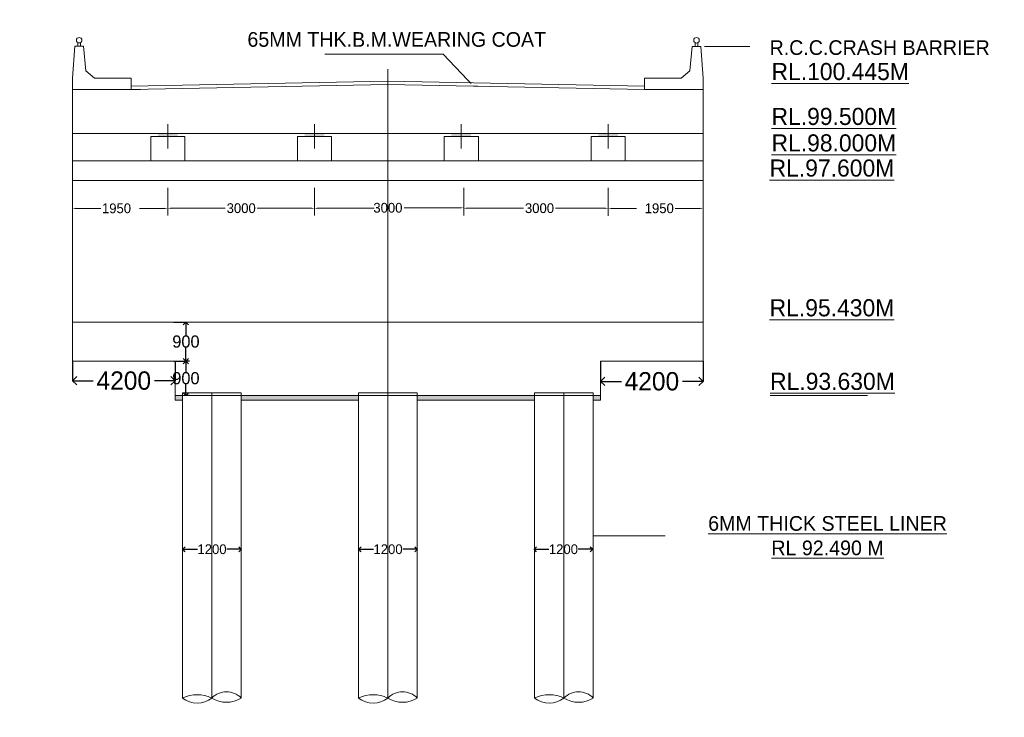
# Model space of a CAD drawing. Header units: millimetres. Extents: x -20950785 to 389010297, y -11535949 to 14056629.
# Tile 53 of 256: x 9358855 to 9399127, y -326522 to -297967. Entities that reach past the tile are written whole.
import ezdxf

# ---------------------------------------------------------------- set-up
doc = ezdxf.new("R2010")
doc.units = ezdxf.units.MM
doc.header["$LTSCALE"] = 60
doc.header["$MEASUREMENT"] = 0
doc.linetypes.add('CENTER', pattern=[2, 1.25, -0.25, 0.25, -0.25])
doc.layers.add('TEXT', color=7, linetype='Continuous')
doc.dimstyles.get("Standard").update_dxf_attribs({"dimtxt": 400, "dimasz": 215, "dimexe": 0.18, "dimexo": 0.0625, "dimgap": 0.09, "dimtad": 0, "dimtih": 1, "dimtoh": 1, "dimdec": 0, "dimzin": 4, "dimdsep": 46, "dimtxsty": 'Standard', "dimblk": 'OPEN90', "dimcen": 0, "dimadec": 0, "dimazin": 1, "dimtfac": 1, "dimtdec": 0, "dimtix": 1, "dimtofl": 0, "dimtmove": 0, "dimatfit": 3, "dimldrblk": 'OPEN30', "dimfxl": 1, "dimtolj": 1, "dimtzin": 0, "dimarcsym": 0})

# ---------------------------------------------------------------- blocks, each defined once
blk = doc.blocks.new('_Open90')
at = {"color": 0, "linetype": 'ByBlock', "lineweight": -2}
for p, q in [((0, 0), (-1, 0)), ((-0.5, 0.5), (0, 0)), ((0, 0), (-0.5, -0.5))]:
    blk.add_line(p, q, dxfattribs=at)
blk = doc.blocks.new('*D1637')
at = {"color": 0, "linetype": 'Continuous', "lineweight": -2, "ltscale": 20, "transparency": 16777216}
for p, q in [((9361013, -311944), (9361013, -312744)), ((9365213, -311944), (9365213, -312744)), ((9361363, -312744), (9361863, -312744)), ((9364863, -312744), (9364364, -312744))]:
    blk.add_line(p, q, dxfattribs=at)
at = {"layer": 'Defpoints', "color": 0, "linetype": 'Continuous', "lineweight": 9, "ltscale": 20, "transparency": 16777216}
for p in [(9361013, -311944), (9365213, -311944), (9365213, -312744)]:
    blk.add_point(p, dxfattribs=at)
at = {"color": 0, "linetype": 'Continuous', "lineweight": -2, "ltscale": 20, "transparency": 16777216, "xscale": 350, "yscale": 350, "zscale": 350, "rotation": 180}
blk.add_blockref('_Open90', (9361013, -312744), dxfattribs=at)
at = {"color": 0, "linetype": 'Continuous', "lineweight": -2, "ltscale": 20, "transparency": 16777216, "xscale": 350, "yscale": 350, "zscale": 350}
blk.add_blockref('_Open90', (9365213, -312744), dxfattribs=at)
at = {"color": 0, "linetype": 'Continuous', "lineweight": 9, "ltscale": 20, "transparency": 16777216, "insert": (9363113, -312744), "char_height": 600, "attachment_point": 5}
blk.add_mtext('\\A1;{\\H1.25x;4200}', dxfattribs=at)
blk = doc.blocks.new('_Open30')
at = {"color": 0, "linetype": 'ByBlock', "lineweight": -2}
for p, q in [((-1, 0.27), (0, 0)), ((0, 0), (-1, -0.27)), ((0, 0), (-1, 0))]:
    blk.add_line(p, q, dxfattribs=at)
blk = doc.blocks.new('*D1639')
at = {"color": 0, "linetype": 'Continuous', "lineweight": -2, "ltscale": 20, "transparency": 16777216}
for p, q in [((9382613, -311944), (9382613, -312772)), ((9386813, -311944), (9386813, -312772)), ((9382963, -312772), (9383463, -312772)), ((9386463, -312772), (9385964, -312772))]:
    blk.add_line(p, q, dxfattribs=at)
at = {"layer": 'Defpoints', "color": 0, "linetype": 'Continuous', "lineweight": 9, "ltscale": 20, "transparency": 16777216}
for p in [(9382613, -311944), (9386813, -311944), (9386813, -312772)]:
    blk.add_point(p, dxfattribs=at)
at = {"color": 0, "linetype": 'Continuous', "lineweight": -2, "ltscale": 20, "transparency": 16777216, "xscale": 350, "yscale": 350, "zscale": 350, "rotation": 180}
blk.add_blockref('_Open90', (9382613, -312772), dxfattribs=at)
at = {"color": 0, "linetype": 'Continuous', "lineweight": -2, "ltscale": 20, "transparency": 16777216, "xscale": 350, "yscale": 350, "zscale": 350}
blk.add_blockref('_Open90', (9386813, -312772), dxfattribs=at)
at = {"color": 0, "linetype": 'Continuous', "lineweight": 9, "ltscale": 20, "transparency": 16777216, "insert": (9384713, -312772), "char_height": 600, "attachment_point": 5}
blk.add_mtext('\\A1;{\\H1.25x;4200}', dxfattribs=at)
blk = doc.blocks.new('*D1577')
at = {"color": 0, "linetype": 'Continuous', "lineweight": -2, "transparency": 16777216}
for p, q in [((9365164, -310344), (9365654, -310344)), ((9365654, -310559), (9365654, -310894)), ((9365654, -311729), (9365654, -311394)), ((9365164, -311944), (9365654, -311944))]:
    blk.add_line(p, q, dxfattribs=at)
at = {"layer": 'Defpoints', "color": 0, "linetype": 'Continuous', "lineweight": 9, "transparency": 16777216}
for p in [(9365164, -310344), (9365654, -310344), (9365164, -311944)]:
    blk.add_point(p, dxfattribs=at)
at = {"color": 0, "linetype": 'Continuous', "lineweight": -2, "transparency": 16777216, "xscale": 215, "yscale": 215, "zscale": 215}
for p, rotation in [((9365654, -310344), 90), ((9365654, -311944), 270)]:
    blk.add_blockref('_Open90', p, dxfattribs=dict(at, rotation=rotation))
at = {"color": 0, "linetype": 'Continuous', "lineweight": 9, "transparency": 16777216, "insert": (9365654, -311144), "char_height": 400, "attachment_point": 5}
blk.add_mtext('\\A1;{\\H1.25x;900}', dxfattribs=at)
blk = doc.blocks.new('*D1578')
at = {"color": 0, "linetype": 'Continuous', "lineweight": -2, "transparency": 16777216}
for p, q in [((9365801, -311944), (9365653, -311944)), ((9365654, -312159), (9365654, -312394)), ((9365654, -313129), (9365654, -312894)), ((9365801, -313344), (9365653, -313344))]:
    blk.add_line(p, q, dxfattribs=at)
at = {"layer": 'Defpoints', "color": 0, "linetype": 'Continuous', "lineweight": 9, "transparency": 16777216}
for p in [(9365654, -311944), (9365801, -311944), (9365801, -313344)]:
    blk.add_point(p, dxfattribs=at)
at = {"color": 0, "linetype": 'Continuous', "lineweight": -2, "transparency": 16777216, "xscale": 215, "yscale": 215, "zscale": 215}
for p, rotation in [((9365654, -311944), 90), ((9365654, -313344), 270)]:
    blk.add_blockref('_Open90', p, dxfattribs=dict(at, rotation=rotation))
at = {"color": 0, "linetype": 'Continuous', "lineweight": 9, "transparency": 16777216, "insert": (9365654, -312644), "char_height": 400, "attachment_point": 5}
blk.add_mtext('\\A1;{\\H1.25x;900}', dxfattribs=at)
blk = doc.blocks.new('*D1596')
at = {"color": 0, "linetype": 'Continuous', "lineweight": -2, "transparency": 16777216}
for p, q in [((9365521, -319643), (9365521, -319643)), ((9365721, -319644), (9366121, -319644)), ((9367721, -319644), (9367321, -319644)), ((9367921, -319643), (9367921, -319643))]:
    blk.add_line(p, q, dxfattribs=at)
at = {"layer": 'Defpoints', "color": 0, "linetype": 'Continuous', "lineweight": 9, "transparency": 16777216}
for p in [(9365521, -319644), (9367921, -319644), (9367921, -319644)]:
    blk.add_point(p, dxfattribs=at)
at = {"color": 0, "linetype": 'Continuous', "lineweight": -2, "transparency": 16777216, "xscale": 200, "yscale": 200, "zscale": 200, "rotation": 180}
blk.add_blockref('_Open90', (9365521, -319644), dxfattribs=at)
at = {"color": 0, "linetype": 'Continuous', "lineweight": -2, "transparency": 16777216, "xscale": 200, "yscale": 200, "zscale": 200}
blk.add_blockref('_Open90', (9367921, -319644), dxfattribs=at)
at = {"color": 0, "linetype": 'Continuous', "lineweight": 9, "transparency": 16777216, "insert": (9366721, -319644), "char_height": 400, "attachment_point": 5}
blk.add_mtext('\\A1;1200', dxfattribs=at)
blk = doc.blocks.new('*D1597')
at = {"color": 0, "linetype": 'Continuous', "lineweight": -2, "transparency": 16777216}
for p, q in [((9372721, -319643), (9372721, -319643)), ((9372921, -319644), (9373321, -319644)), ((9374921, -319644), (9374521, -319644)), ((9375121, -319643), (9375121, -319643))]:
    blk.add_line(p, q, dxfattribs=at)
at = {"layer": 'Defpoints', "color": 0, "linetype": 'Continuous', "lineweight": 9, "transparency": 16777216}
for p in [(9372721, -319644), (9375121, -319644), (9375121, -319644)]:
    blk.add_point(p, dxfattribs=at)
at = {"color": 0, "linetype": 'Continuous', "lineweight": -2, "transparency": 16777216, "xscale": 200, "yscale": 200, "zscale": 200, "rotation": 180}
blk.add_blockref('_Open90', (9372721, -319644), dxfattribs=at)
at = {"color": 0, "linetype": 'Continuous', "lineweight": -2, "transparency": 16777216, "xscale": 200, "yscale": 200, "zscale": 200}
blk.add_blockref('_Open90', (9375121, -319644), dxfattribs=at)
at = {"color": 0, "linetype": 'Continuous', "lineweight": 9, "transparency": 16777216, "insert": (9373921, -319644), "char_height": 400, "attachment_point": 5}
blk.add_mtext('\\A1;1200', dxfattribs=at)
blk = doc.blocks.new('*D1598')
at = {"color": 0, "linetype": 'Continuous', "lineweight": -2, "transparency": 16777216}
for p, q in [((9379894, -319643), (9379894, -319643)), ((9380094, -319644), (9380494, -319644)), ((9382094, -319644), (9381694, -319644)), ((9382294, -319643), (9382294, -319643))]:
    blk.add_line(p, q, dxfattribs=at)
at = {"layer": 'Defpoints', "color": 0, "linetype": 'Continuous', "lineweight": 9, "transparency": 16777216}
for p in [(9379894, -319644), (9382294, -319644), (9382294, -319644)]:
    blk.add_point(p, dxfattribs=at)
at = {"color": 0, "linetype": 'Continuous', "lineweight": -2, "transparency": 16777216, "xscale": 200, "yscale": 200, "zscale": 200, "rotation": 180}
blk.add_blockref('_Open90', (9379894, -319644), dxfattribs=at)
at = {"color": 0, "linetype": 'Continuous', "lineweight": -2, "transparency": 16777216, "xscale": 200, "yscale": 200, "zscale": 200}
blk.add_blockref('_Open90', (9382294, -319644), dxfattribs=at)
at = {"color": 0, "linetype": 'Continuous', "lineweight": 9, "transparency": 16777216, "insert": (9381094, -319644), "char_height": 400, "attachment_point": 5}
blk.add_mtext('\\A1;1200', dxfattribs=at)

msp = doc.modelspace()

# ---------------------------------------------------------------- hatches: boundary and pattern name
at = {"lineweight": 9, "ltscale": 20}
h = msp.add_hatch(dxfattribs=at)
h.set_pattern_fill('AR-CONC', color=256, scale=100)
h.set_pattern_definition([(50, (7449959.4, -368372.3), (717.26018, -62.75213), [75, -825]), (355, (7449959.4, -368372.3), (-138.75133, 752.19213), [60, -660]), (100.451444, (7450019.2, -368377.56), (578.50885, 689.44), [63.7402, -701.1421]), (46.1842, (7449959.4, -368172.3), (1067.24133, -165.51928), [112.5, -1237.5]), (96.635635, (7450048.3, -368186.1), (934.66195, 974.1186), [95.61034, -1051.71376]), (351.184164, (7449959.4, -368172.3), (934.66195, 974.1186), [90, -990]), (21, (7450059.4, -368222.3), (596.90705, -402.61889), [75, -825]), (326, (7450059.4, -368222.3), (243.31533, 725.15005), [60, -660]), (71.451445, (7450109.15, -368255.9), (840.22238, 322.53115), [63.7402, -701.1421]), (37.5, (7449959.4, -368372.33), (12.159855, 332.893854), [0, -652, 0, -670, 0, -662.5]), (7.5, (7449959.4, -368372.33), (263.06954, 394.41171), [0, -382, 0, -637, 0, -252.5]), (327.5, (7449736.4, -368372.33), (533.822436, -22.554872), [0, -250, 0, -780, 0, -1035]), (317.5, (7449636.4, -368372.33), (583.18617, 100.10498), [0, -325, 0, -518, 0, -735])])
h.paths.add_polyline_path([(9305042.98, -384239.68), (9303042.98, -384239.68), (9303042.98, -392489.68), (9305042.98, -392489.68)])
h.paths.add_polyline_path([(9305063.93, -404820.18), (9309693.04, -404820.18), (9309693.04, -404038.95), (9305063.93, -404038.95)], flags=9)
h.paths.add_polyline_path([(9305063.93, -400320.18), (9309693.04, -400320.18), (9309693.04, -399538.95), (9305063.93, -399538.95)], flags=9)
h.paths.add_polyline_path([(9305063.42, -392571.69), (9309693.54, -392571.69), (9309693.54, -391787.44), (9305063.42, -391787.44)], flags=9)
h.paths.add_polyline_path([(9305063.42, -384321.69), (9309693.54, -384321.69), (9309693.54, -383537.44), (9305063.42, -383537.44)], flags=9)
h.paths.add_polyline_path([(9305063.93, -374820.18), (9309693.04, -374820.18), (9309693.04, -374038.95), (9305063.93, -374038.95)], flags=9)
h.paths.add_polyline_path([(9313973.91, -402653.12), (9318584.89, -402653.12), (9318584.89, -400724.92), (9313973.91, -400724.92)], flags=9)
h.paths.add_polyline_path([(9314193.96, -379995.34), (9316441.95, -379995.34), (9316441.95, -378909.55), (9314193.96, -378909.55)], flags=9)
h.paths.add_polyline_path([(9299891.52, -409948.64), (9314430.04, -409948.64), (9314430.04, -407866.97), (9299891.52, -407866.97)], flags=9)
h.paths.add_polyline_path([(9313830.17, -397406.65), (9318463.31, -397406.65), (9318463.31, -394634.71), (9313830.17, -394634.71)], flags=9)
h.paths.add_polyline_path([(9313498.94, -388715.78), (9318154.59, -388715.78), (9318154.59, -387629.99), (9313498.94, -387629.99)], flags=9)
h.paths.add_polyline_path([(9413985.31, -333598.75), (9424793.98, -333598.75), (9424793.98, -331283.91), (9413985.31, -331283.91)], flags=9)
h.paths.add_polyline_path([(9383405.73, -238638.61), (9388658.05, -238638.61), (9388658.05, -237335.66), (9383405.73, -237335.66)], flags=9)
h.paths.add_polyline_path([(9383489.63, -236841.36), (9388741.94, -236841.36), (9388741.94, -235538.4), (9383489.63, -235538.4)], flags=9)
h.paths.add_polyline_path([(9402505.26, -237732.81), (9408047.7, -237732.81), (9408047.7, -236429.85), (9402505.26, -236429.85)], flags=9)
h.paths.add_polyline_path([(9402428.52, -235857.48), (9407970.97, -235857.48), (9407970.97, -234554.53), (9402428.52, -234554.53)], flags=9)
h.paths.add_polyline_path([(9364133.54, -237732.81), (9369675.99, -237732.81), (9369675.99, -236429.85), (9364133.54, -236429.85)], flags=9)
h.paths.add_polyline_path([(9364056.8, -235857.48), (9369599.25, -235857.48), (9369599.25, -234554.53), (9364056.8, -234554.53)], flags=9)
h.paths.add_polyline_path([(9470139.99, -397353.43), (9566841.73, -397353.43), (9566841.73, -388863.45), (9470139.99, -388863.45)], flags=9)
h.paths.add_polyline_path([(9552010.34, -416787.57), (9561144.66, -416787.57), (9561144.66, -412444.38), (9552010.34, -412444.38)], flags=9)
h.paths.add_polyline_path([(9494166.13, -408126.44), (9580947.88, -408126.44), (9580947.88, -400905.14), (9494166.13, -400905.14)], flags=9)
h.paths.add_polyline_path([(9468893.12, -416988.19), (9488963.93, -416988.19), (9488963.93, -412710.73), (9468893.12, -412710.73)], flags=9)
h.paths.add_polyline_path([(9562715.43, -387910.9), (9568184.34, -387910.9), (9568184.34, -384361.68), (9562715.43, -384361.68)], flags=9)
h.paths.add_polyline_path([(9550938.3, -422794.46), (9563611.71, -422794.46), (9563611.71, -418517), (9550938.3, -418517)], flags=9)
h.paths.add_polyline_path([(9530595.59, -387988.59), (9535656.82, -387988.59), (9535656.82, -384439.38), (9530595.59, -384439.38)], flags=9)
h.paths.add_polyline_path([(9506972.43, -388227.15), (9512305.84, -388227.15), (9512305.84, -384677.93), (9506972.43, -384677.93)], flags=9)
h.paths.add_polyline_path([(9517674.4, -416644.23), (9530433.07, -416644.23), (9530433.07, -412366.77), (9517674.4, -412366.77)], flags=9)
h.paths.add_polyline_path([(9482212.53, -388150.03), (9489933.27, -388150.03), (9489933.27, -384600.81), (9482212.53, -384600.81)], flags=9)
h.paths.add_polyline_path([(9472773.31, -404978.19), (9487585.44, -404978.19), (9487585.44, -400700.74), (9472773.31, -400700.74)], flags=9)
h.paths.add_polyline_path([(9517436.28, -422731.55), (9534382.81, -422731.55), (9534382.81, -418454.09), (9517436.28, -418454.09)], flags=9)
h.paths.add_polyline_path([(9501707.34, -365850.63), (9577753.12, -365850.63), (9577753.12, -240258.29), (9501707.34, -240258.29)], flags=9)
h.paths.add_polyline_path([(9449811.58, -327898.14), (9455063.89, -327898.14), (9455063.89, -326595.19), (9449811.58, -326595.19)], flags=9)
h.paths.add_polyline_path([(9349562.22, -313541.63), (9355104.67, -313541.63), (9355104.67, -312238.68), (9349562.22, -312238.68)], flags=9)
h.paths.add_polyline_path([(9347213.24, -337446.77), (9358569.92, -337446.77), (9358569.92, -335131.32), (9347213.24, -335131.32)], flags=9)
h.paths.add_polyline_path([(9345865.05, -346911.82), (9351992.76, -346911.82), (9351992.76, -345391.7), (9345865.05, -345391.7)], flags=9)
h.paths.add_polyline_path([(9420584.11, -336053.73), (9432408.63, -336053.73), (9432408.63, -333738.49), (9420584.11, -333738.49)], flags=9)
h.paths.add_polyline_path([(9389335.6, -300830.25), (9396075.39, -300830.25), (9396075.39, -299310.14), (9389335.6, -299310.14)], flags=9)
h.paths.add_polyline_path([(9389335.6, -302668.66), (9395463.3, -302668.66), (9395463.3, -301148.54), (9389335.6, -301148.54)], flags=9)
h.paths.add_polyline_path([(9389335.6, -303753.85), (9395463.3, -303753.85), (9395463.3, -302233.73), (9389335.6, -302233.73)], flags=9)
h.paths.add_polyline_path([(9389258.52, -304780.96), (9395386.22, -304780.96), (9395386.22, -303260.85), (9389258.52, -303260.85)], flags=9)
h.paths.add_polyline_path([(9389258.52, -310501.4), (9395386.22, -310501.4), (9395386.22, -308981.29), (9389258.52, -308981.29)], flags=9)
h.paths.add_polyline_path([(9389278.29, -313512.52), (9395405.99, -313512.52), (9395405.99, -311992.4), (9389278.29, -311992.4)], flags=9)
h.paths.add_polyline_path([(9414444.94, -312646.4), (9419697.26, -312646.4), (9419697.26, -311343.44), (9414444.94, -311343.44)], flags=9)
h.paths.add_polyline_path([(9414444.94, -311827.14), (9419697.26, -311827.14), (9419697.26, -310524.18), (9414444.94, -310524.18)], flags=9)
h.paths.add_polyline_path([(9458693.9, -311780.63), (9463946.22, -311780.63), (9463946.22, -310477.67), (9458693.9, -310477.67)], flags=9)
h.paths.add_polyline_path([(9449811.58, -324793.12), (9455063.89, -324793.12), (9455063.89, -323490.17), (9449811.58, -323490.17)], flags=9)
h.paths.add_polyline_path([(9458677.16, -304443.26), (9468516.31, -304443.26), (9468516.31, -303140.3), (9458677.16, -303140.3)], flags=9)
h.paths.add_polyline_path([(9389294.87, -299744.5), (9399134.03, -299744.5), (9399134.03, -298441.55), (9389294.87, -298441.55)], flags=9)
h.paths.add_polyline_path([(9384195.69, -306101.36), (9385794.75, -306101.36), (9385794.75, -305232.72), (9384195.69, -305232.72)], flags=9)
h.paths.add_polyline_path([(9361995.69, -306102.7), (9363594.75, -306102.7), (9363594.75, -305234.06), (9361995.69, -305234.06)], flags=9)
h.paths.add_polyline_path([(9379311.6, -306096.36), (9380910.66, -306096.36), (9380910.66, -305227.72), (9379311.6, -305227.72)], flags=9)
h.paths.add_polyline_path([(9373111.6, -306079.85), (9374710.66, -306079.85), (9374710.66, -305211.22), (9373111.6, -305211.22)], flags=9)
h.paths.add_polyline_path([(9367110.63, -306096.36), (9368709.69, -306096.36), (9368709.69, -305227.72), (9367110.63, -305227.72)], flags=9)
h.paths.add_polyline_path([(9368069.84, -299361.93), (9381531.49, -299361.93), (9381531.49, -298158.97), (9368069.84, -298158.97)], flags=9)
h.paths.add_polyline_path([(9327769.74, -299369.32), (9339071.11, -299369.32), (9339071.11, -298283.53), (9327769.74, -298283.53)], flags=9)
h.paths.add_polyline_path([(9349535.67, -304868.24), (9354787.99, -304868.24), (9354787.99, -303565.28), (9349535.67, -303565.28)], flags=9)
h.paths.add_polyline_path([(9349535.67, -304069.85), (9354787.99, -304069.85), (9354787.99, -302766.9), (9349535.67, -302766.9)], flags=9)
h.paths.add_polyline_path([(9349535.67, -303068.24), (9354787.99, -303068.24), (9354787.99, -301765.28), (9349535.67, -301765.28)], flags=9)
h.paths.add_polyline_path([(9349535.67, -301019.01), (9355312.63, -301019.01), (9355312.63, -299716.06), (9349535.67, -299716.06)], flags=9)
h.paths.add_polyline_path([(9349562.22, -310541.63), (9355104.67, -310541.63), (9355104.67, -309238.68), (9349562.22, -309238.68)], flags=9)
h.paths.add_polyline_path([(9314363.84, -333493.79), (9315925.46, -333493.79), (9315925.46, -332408), (9314363.84, -332408)], flags=9)
h.paths.add_polyline_path([(9312578.34, -333468.87), (9314139.96, -333468.87), (9314139.96, -332383.07), (9312578.34, -332383.07)], flags=9)
h.paths.add_polyline_path([(9308483.9, -361666.38), (9310357.84, -361666.38), (9310357.84, -360363.43), (9308483.9, -360363.43)], flags=9)
h.paths.add_polyline_path([(9302921.17, -361616.25), (9304795.11, -361616.25), (9304795.11, -360313.29), (9302921.17, -360313.29)], flags=9)
h.paths.add_polyline_path([(9297253.55, -361678.38), (9299127.49, -361678.38), (9299127.49, -360375.43), (9297253.55, -360375.43)], flags=9)
h.paths.add_polyline_path([(9414375, -304228.7), (9422572.51, -304228.7), (9422572.51, -301913.66), (9414375, -301913.66)], flags=9)
h.paths.add_polyline_path([(9420153.66, -329503.83), (9430871.25, -329503.83), (9430871.25, -328566.36), (9420153.66, -328566.36)], flags=9)
h.paths.add_polyline_path([(9422296.31, -328713.78), (9427864.34, -328713.78), (9427864.34, -327776.91), (9422296.31, -327776.91)], flags=9)
h.paths.add_polyline_path([(9386464.47, -320159.35), (9397273.14, -320159.35), (9397273.14, -317844.51), (9386464.47, -317844.51)], flags=9)
h.paths.add_polyline_path([(9423429.15, -345029.23), (9429952.39, -345029.23), (9429952.39, -344091.76), (9423429.15, -344091.76)], flags=9)
h.paths.add_polyline_path([(9384096.03, -346811.82), (9390223.73, -346811.82), (9390223.73, -345291.7), (9384096.03, -345291.7)], flags=9)
h.paths.add_polyline_path([(9414451.47, -350037.06), (9420593.74, -350037.06), (9420593.74, -348943.34), (9414451.47, -348943.34)], flags=9)
h.paths.add_polyline_path([(9450756.87, -349829.35), (9456009.19, -349829.35), (9456009.19, -348526.39), (9450756.87, -348526.39)], flags=9)
h.paths.add_polyline_path([(9439290.04, -370630.47), (9449941.3, -370630.47), (9449941.3, -368350.29), (9439290.04, -368350.29)], flags=9)
h.paths.add_polyline_path([(9403273.66, -370710.22), (9413924.92, -370710.22), (9413924.92, -368430.05), (9403273.66, -368430.05)], flags=9)
h.paths.add_polyline_path([(9300516.87, -366701.34), (9314336.53, -366701.34), (9314336.53, -364638.33), (9300516.87, -364638.33)], flags=9)
h.paths.add_polyline_path([(9366166.87, -377213.33), (9381441.23, -377213.33), (9381441.23, -374933.16), (9366166.87, -374933.16)], flags=9)
h.paths.add_polyline_path([(9458693.9, -305386.84), (9464470.86, -305386.84), (9464470.86, -304083.88), (9458693.9, -304083.88)], flags=9)
h.paths.add_polyline_path([(9458693.9, -312730.69), (9463946.22, -312730.69), (9463946.22, -311427.73), (9458693.9, -311427.73)], flags=9)
h.paths.add_polyline_path([(9458693.9, -309729.68), (9463946.22, -309729.68), (9463946.22, -308426.73), (9458693.9, -308426.73)], flags=9)
h.paths.add_polyline_path([(9458693.9, -308328.07), (9463946.22, -308328.07), (9463946.22, -307025.12), (9458693.9, -307025.12)], flags=9)
h.paths.add_polyline_path([(9458693.9, -307328.07), (9463946.22, -307328.07), (9463946.22, -306025.12), (9458693.9, -306025.12)], flags=9)
h.paths.add_polyline_path([(9413637.58, -327941.52), (9418902.39, -327941.52), (9418902.39, -327004.05), (9413637.58, -327004.05)], flags=9)
h.paths.add_polyline_path([(9413747.21, -325010.47), (9418999.53, -325010.47), (9418999.53, -323707.51), (9413747.21, -323707.51)], flags=9)
h.paths.add_polyline_path([(9414444.94, -309343.42), (9419697.26, -309343.42), (9419697.26, -308040.46), (9414444.94, -308040.46)], flags=9)
h.paths.add_polyline_path([(9414444.94, -307355.23), (9419697.26, -307355.23), (9419697.26, -306052.28), (9414444.94, -306052.28)], flags=9)
h.paths.add_polyline_path([(9414444.94, -306355.23), (9419697.26, -306355.23), (9419697.26, -305052.28), (9414444.94, -305052.28)], flags=9)
h.paths.add_polyline_path([(9435421.89, -303639.18), (9442445.6, -303639.18), (9442445.6, -302336.22), (9435421.89, -302336.22)], flags=9)
h.paths.add_polyline_path([(9444509.1, -303573.48), (9452460.41, -303573.48), (9452460.41, -302270.52), (9444509.1, -302270.52)], flags=9)
h.paths.add_polyline_path([(9440938.37, -305167.62), (9443489.38, -305234.39), (9443517.79, -304148.96), (9440966.78, -304082.2)], flags=9)
h.paths.add_polyline_path([(9445404.56, -305111.44), (9455039.44, -305363.61), (9455067.85, -304278.19), (9445432.97, -304026.01)], flags=9)
h.paths.add_polyline_path([(9336379.21, -300679.59), (9336380.03, -300679.59), (9336380.03, -300679.16), (9336379.21, -300679.16)], flags=9)
h.paths.add_polyline_path([(9431205.45, -223146.7), (9442406.76, -223146.7), (9442406.76, -220540.71), (9431205.45, -220540.71)], flags=9)
h.paths.add_polyline_path([(9320824.74, -223405.63), (9337481.44, -223405.63), (9337481.44, -220799.63), (9320824.74, -220799.63)], flags=9)
h.paths.add_polyline_path([(9384386.02, -234040.14), (9392408.29, -234040.14), (9392408.29, -232520.03), (9384386.02, -232520.03)], flags=9)
h.paths.add_polyline_path([(9379703.62, -232981.1), (9388683.04, -232981.1), (9388683.04, -231460.98), (9379703.62, -231460.98)], flags=9)
h.paths.add_polyline_path([(9376996.53, -230478.8), (9400269.53, -230478.8), (9400269.53, -228307.21), (9376996.53, -228307.21)], flags=9)
h.paths.add_polyline_path([(9470544.37, -270483.67), (9490859.26, -270483.67), (9490859.26, -267280.9), (9470544.37, -267280.9)], flags=9)
h.paths.add_polyline_path([(9474828.62, -288268.09), (9487143.87, -288268.09), (9487143.87, -282565.31), (9474828.62, -282565.31)], flags=9)
h.paths.add_polyline_path([(9474732.2, -277679.86), (9487476.8, -277679.86), (9487476.8, -274477.09), (9474732.2, -274477.09)], flags=9)
h.paths.add_polyline_path([(9410656.28, -267478.28), (9413865.91, -267478.28), (9413865.91, -264220.89), (9410656.28, -264220.89)], flags=9)
h.paths.add_polyline_path([(9417374.5, -262541.27), (9423502.2, -262541.27), (9423502.2, -261021.16), (9417374.5, -261021.16)], flags=9)
h.paths.add_polyline_path([(9357966.28, -267478.28), (9361175.91, -267478.28), (9361175.91, -264220.89), (9357966.28, -264220.89)], flags=9)
h.paths.add_polyline_path([(9364308.68, -262578.54), (9370436.39, -262578.54), (9370436.39, -261058.42), (9364308.68, -261058.42)], flags=9)
h.paths.add_polyline_path([(9395823.55, -263660.39), (9401951.25, -263660.39), (9401951.25, -262140.28), (9395823.55, -262140.28)], flags=9)
h.paths.add_polyline_path([(9392117.31, -268734.73), (9395010.72, -268734.73), (9395010.72, -265627.34), (9392117.31, -265627.34)], flags=9)
h.paths.add_polyline_path([(9380823.55, -263660.39), (9386951.25, -263660.39), (9386951.25, -262140.28), (9380823.55, -262140.28)], flags=9)
h.paths.add_polyline_path([(9377117.31, -268734.73), (9380010.72, -268734.73), (9380010.72, -265627.34), (9377117.31, -265627.34)], flags=9)
h.paths.add_polyline_path([(9410098.66, -279536.02), (9410098.66, -272695.17), (9406895.89, -272695.17), (9406895.89, -279536.02)], flags=9)
h.paths.add_polyline_path([(9410098.66, -289005.56), (9410098.66, -283272.14), (9406895.89, -283272.14), (9406895.89, -289005.56)], flags=9)
h.paths.add_polyline_path([(9395098.66, -279536.02), (9395098.66, -272695.17), (9391895.89, -272695.17), (9391895.89, -279536.02)], flags=9)
h.paths.add_polyline_path([(9395098.66, -288979.6), (9395098.66, -283246.18), (9391895.89, -283246.18), (9391895.89, -288979.6)], flags=9)
h.paths.add_polyline_path([(9380098.66, -279536.02), (9380098.66, -272695.17), (9376895.89, -272695.17), (9376895.89, -279536.02)], flags=9)
h.paths.add_polyline_path([(9380098.66, -288991.5), (9380098.66, -283258.08), (9376895.89, -283258.08), (9376895.89, -288991.5)], flags=9)
h.paths.add_polyline_path([(9365098.66, -279536.02), (9365098.66, -272695.17), (9361895.89, -272695.17), (9361895.89, -279536.02)], flags=9)
h.paths.add_polyline_path([(9365098.66, -288955.81), (9365098.66, -283222.39), (9361895.89, -283222.39), (9361895.89, -288955.81)], flags=9)
h.paths.add_polyline_path([(9462598.66, -279536.02), (9462598.66, -272695.17), (9459395.89, -272695.17), (9459395.89, -279536.02)], flags=9)
h.paths.add_polyline_path([(9462598.66, -289622), (9462598.66, -282781.15), (9459395.89, -282781.15), (9459395.89, -289622)], flags=9)
h.paths.add_polyline_path([(9452598.66, -279502.49), (9452598.66, -272661.65), (9449395.89, -272661.65), (9449395.89, -279502.49)], flags=9)
h.paths.add_polyline_path([(9452598.66, -289622), (9452598.66, -282781.15), (9449395.89, -282781.15), (9449395.89, -289622)], flags=9)
h.paths.add_polyline_path([(9290544.37, -270483.67), (9310859.26, -270483.67), (9310859.26, -267280.9), (9290544.37, -267280.9)], flags=9)
h.paths.add_polyline_path([(9294828.62, -288268.09), (9307143.87, -288268.09), (9307143.87, -282565.31), (9294828.62, -282565.31)], flags=9)
h.paths.add_polyline_path([(9294732.2, -277679.86), (9307476.8, -277679.86), (9307476.8, -274477.09), (9294732.2, -274477.09)], flags=9)
h.paths.add_polyline_path([(9442598.66, -279536.02), (9442598.66, -272695.17), (9439395.89, -272695.17), (9439395.89, -279536.02)], flags=9)
h.paths.add_polyline_path([(9442598.66, -289622), (9442598.66, -282781.15), (9439395.89, -282781.15), (9439395.89, -289622)], flags=9)
h.paths.add_polyline_path([(9432598.66, -279536.02), (9432598.66, -272695.17), (9429395.89, -272695.17), (9429395.89, -279536.02)], flags=9)
h.paths.add_polyline_path([(9432598.66, -289622), (9432598.66, -282781.15), (9429395.89, -282781.15), (9429395.89, -289622)], flags=9)
h.paths.add_polyline_path([(9422598.66, -279536.02), (9422598.66, -272695.17), (9419395.89, -272695.17), (9419395.89, -279536.02)], flags=9)
h.paths.add_polyline_path([(9422598.66, -289622), (9422598.66, -282781.15), (9419395.89, -282781.15), (9419395.89, -289622)], flags=9)
h.paths.add_polyline_path([(9412598.66, -279536.02), (9412598.66, -272695.17), (9409395.89, -272695.17), (9409395.89, -279536.02)], flags=9)
h.paths.add_polyline_path([(9412598.66, -288982.31), (9412598.66, -283248.89), (9409395.89, -283248.89), (9409395.89, -288982.31)], flags=9)
h.paths.add_polyline_path([(9402598.66, -279536.02), (9402598.66, -272695.17), (9399395.89, -272695.17), (9399395.89, -279536.02)], flags=9)
h.paths.add_polyline_path([(9402598.66, -289005.56), (9402598.66, -283272.14), (9399395.89, -283272.14), (9399395.89, -289005.56)], flags=9)
h.paths.add_polyline_path([(9392598.66, -279536.02), (9392598.66, -272695.17), (9389395.89, -272695.17), (9389395.89, -279536.02)], flags=9)
h.paths.add_polyline_path([(9392598.66, -288979.6), (9392598.66, -283246.18), (9389395.89, -283246.18), (9389395.89, -288979.6)], flags=9)
h.paths.add_polyline_path([(9382598.66, -279536.02), (9382598.66, -272695.17), (9379395.89, -272695.17), (9379395.89, -279536.02)], flags=9)
h.paths.add_polyline_path([(9382598.66, -288986.09), (9382598.66, -283252.67), (9379395.89, -283252.67), (9379395.89, -288986.09)], flags=9)
h.paths.add_polyline_path([(9372598.66, -279536.02), (9372598.66, -272695.17), (9369395.89, -272695.17), (9369395.89, -279536.02)], flags=9)
h.paths.add_polyline_path([(9372598.66, -288991.5), (9372598.66, -283258.08), (9369395.89, -283258.08), (9369395.89, -288991.5)], flags=9)
h.paths.add_polyline_path([(9362598.66, -279536.02), (9362598.66, -272695.17), (9359395.89, -272695.17), (9359395.89, -279536.02)], flags=9)
h.paths.add_polyline_path([(9362598.66, -288955.81), (9362598.66, -283222.39), (9359395.89, -283222.39), (9359395.89, -288955.81)], flags=9)
h.paths.add_polyline_path([(9352598.66, -279536.02), (9352598.66, -272695.17), (9349395.89, -272695.17), (9349395.89, -279536.02)], flags=9)
h.paths.add_polyline_path([(9352598.66, -288983.39), (9352598.66, -283249.97), (9349395.89, -283249.97), (9349395.89, -288983.39)], flags=9)
h.paths.add_polyline_path([(9342598.66, -279536.02), (9342598.66, -272695.17), (9339395.89, -272695.17), (9339395.89, -279536.02)], flags=9)
h.paths.add_polyline_path([(9342598.66, -288962.3), (9342598.66, -283228.88), (9339395.89, -283228.88), (9339395.89, -288962.3)], flags=9)
h.paths.add_polyline_path([(9332598.66, -279536.02), (9332598.66, -272695.17), (9329395.89, -272695.17), (9329395.89, -279536.02)], flags=9)
h.paths.add_polyline_path([(9332598.66, -289068.28), (9332598.66, -283334.86), (9329395.89, -283334.86), (9329395.89, -289068.28)], flags=9)
h.paths.add_polyline_path([(9322598.66, -279536.02), (9322598.66, -272695.17), (9319395.89, -272695.17), (9319395.89, -279536.02)], flags=9)
h.paths.add_polyline_path([(9322598.66, -288978.52), (9322598.66, -283245.1), (9319395.89, -283245.1), (9319395.89, -288978.52)], flags=9)
at = {"linetype": 'Continuous', "lineweight": 9}
for points in [[(9365314.46, -302623.81), (9364514.46, -302623.81), (9364514.46, -302743.81), (9365314.46, -302743.81)], [(9371314.46, -302623.81), (9370514.46, -302623.81), (9370514.46, -302743.81), (9371314.46, -302743.81)], [(9377314.46, -302623.81), (9376514.46, -302623.81), (9376514.46, -302743.81), (9377314.46, -302743.81)], [(9383324.16, -302623.81), (9382524.16, -302623.81), (9382524.16, -302743.81), (9383324.16, -302743.81)]]:
    msp.add_hatch(color=7, dxfattribs=at).paths.add_polyline_path(points)
h = msp.add_hatch(dxfattribs=at)
h.set_pattern_fill('AR-CONC', scale=50, style=0)
h.set_pattern_definition([(50, (9306218.13, -401449.87), (358.6301, -31.3761), [37.5, -412.5]), (355, (9306218.13, -401449.87), (-69.3757, 376.0961), [30, -330]), (100.4514, (9306248.02, -401452.48), (289.2547, 344.7198), [31.8701, -350.571]), (46.1842, (9306218.13, -401349.87), (533.6205, -82.7595), [56.25, -618.75]), (96.6356, (9306262.6, -401356.76), (467.3314, 487.059), [47.8051, -525.8565]), (351.1842, (9306218.13, -401349.87), (467.331, 487.0593), [45, -495]), (21, (9306268.13, -401374.87), (298.4535, -201.30945), [37.5, -412.5]), (326, (9306268.13, -401374.87), (121.6577, 362.575), [30, -330]), (71.4514, (9306293, -401391.64), (420.1113, 161.2652), [31.8701, -350.571]), (37.5, (9306218.13, -401449.87), (6.07993, 166.44693), [0, -326, 0, -335, 0, -331.25]), (7.5, (9306218.13, -401449.87), (131.53477, 197.20586), [0, -191, 0, -318.5, 0, -126.25]), (327.5, (9306106.63, -401449.87), (266.91122, -11.27744), [0, -125, 0, -390, 0, -517.5]), (317.5, (9306056.63, -401449.87), (291.5931, 50.0525), [0, -162.5, 0, -259, 0, -367.5])])
h.paths.add_polyline_path([(9382613.43, -313343.81), (9382313.43, -313343.81), (9382313.43, -313543.81), (9382613.43, -313543.81)])
h.paths.add_polyline_path([(9379913.43, -313343.81), (9375113.43, -313343.81), (9375113.43, -313543.81), (9379913.43, -313543.81)])
h.paths.add_polyline_path([(9372713.43, -313343.81), (9367913.43, -313343.81), (9367913.43, -313543.81), (9372713.43, -313543.81)])
h.paths.add_polyline_path([(9365513.43, -313343.81), (9365213.43, -313343.81), (9365213.43, -313543.81), (9365513.43, -313543.81)])

# ---------------------------------------------------------------- linework, layer by layer
at = {"color": 7, "linetype": 'Continuous', "lineweight": 9}
for p, q in [((9361113.43, -299057.72), (9361013.43, -300357.72)), ((9361463.43, -299057.72), (9361113.43, -299057.72)), ((9361238.43, -299057.72), (9361238.43, -298909.48)), ((9361338.43, -299057.72), (9361238.43, -299057.72)), ((9361338.43, -298909.48), (9361338.43, -299057.72)), ((9361463.43, -299057.72), (9361562.35, -300057.72)), ((9386363.43, -299059.99), (9386264.51, -300059.99)), ((9386363.43, -299059.99), (9386713.43, -299059.99)), ((9386488.43, -298911.75), (9386488.43, -299059.99)), ((9386488.43, -299059.99), (9386588.43, -299059.99)), ((9386588.43, -299059.99), (9386588.43, -298911.75)), ((9386713.43, -299059.99), (9386813.43, -300359.99)), ((9387068.88, -299061.83), (9386863.43, -299060.77)), ((9387068.88, -299061.83), (9388725.06, -299070.45)), ((9376175.26, -299374.49), (9371329.11, -299374.49)), ((9377176.26, -300432.01), (9376175.26, -299374.49)), ((9361013.43, -300857.72), (9361013.43, -300357.72)), ((9361562.35, -300057.72), (9361913.43, -300357.72)), ((9361913.43, -300357.72), (9363413.43, -300357.72)), ((9363413.43, -300357.72), (9363413.43, -300827.72)), ((9377176.26, -300432.01), (9377317.5, -300581.22)), ((9385913.43, -300359.99), (9384413.43, -300359.99)), ((9384413.43, -300359.99), (9384413.43, -300829.99)), ((9386264.51, -300059.99), (9385913.43, -300359.99)), ((9386813.43, -300859.99), (9386813.43, -300359.99)), ((9361013.43, -300820.16), (9361013.43, -300690.16)), ((9361013.43, -302620.16), (9361013.43, -300820.16)), ((9361013.43, -300820.16), (9363795.88, -300820.16)), ((9373913.43, -300490.16), (9363413.43, -300690.16)), ((9373913.43, -300620.16), (9363413.43, -300827.72)), ((9373913.43, -300620.16), (9373913.43, -300490.16)), ((9373913.43, -300490.16), (9384413.43, -300690.16)), ((9373913.43, -300820.16), (9373913.43, -300620.16)), ((9373913.43, -300620.16), (9384413.43, -300820.16)), ((9377420.61, -300690.16), (9377588.43, -300690.16)), ((9384413.43, -300820.16), (9386813.43, -300820.16)), ((9386813.43, -302043.81), (9386813.43, -300690.16)), ((9361013.43, -302043.81), (9361013.43, -302643.81)), ((9361013.43, -310343.81), (9361013.43, -302043.81)), ((9364914.46, -302243.81), (9364914.46, -303243.81)), ((9370914.46, -302243.81), (9370914.46, -303243.81)), ((9376914.46, -302243.81), (9376914.46, -303243.81)), ((9382924.16, -302243.81), (9382924.16, -303243.81)), ((9386813.43, -310343.81), (9386813.43, -302043.81)), ((9361013.43, -302743.81), (9361013.43, -302620.16)), ((9361013.43, -302620.16), (9386813.43, -302620.16)), ((9365614.46, -302743.81), (9364214.46, -302743.81)), ((9364214.46, -302743.81), (9364214.46, -303743.81)), ((9365614.46, -303743.81), (9365614.46, -302743.81)), ((9371614.46, -302743.81), (9370214.46, -302743.81)), ((9370214.46, -302743.81), (9370214.46, -303743.81)), ((9371614.46, -303743.81), (9371614.46, -302743.81)), ((9377614.46, -302743.81), (9376214.46, -302743.81)), ((9376214.46, -302743.81), (9376214.46, -303743.81)), ((9377614.46, -303743.81), (9377614.46, -302743.81)), ((9383624.16, -302743.81), (9382224.16, -302743.81)), ((9382224.16, -302743.81), (9382224.16, -303743.81)), ((9383624.16, -303743.81), (9383624.16, -302743.81)), ((9361013.43, -304543.81), (9361013.43, -303743.81)), ((9361013.43, -303743.81), (9386813.43, -303743.81)), ((9363763.43, -303743.81), (9365163.43, -303743.81)), ((9370063.43, -303743.81), (9371463.43, -303743.81)), ((9376363.43, -303743.81), (9377763.43, -303743.81)), ((9382663.43, -303743.81), (9384063.43, -303743.81)), ((9361013.43, -310343.81), (9361013.43, -304543.81)), ((9361013.43, -304543.81), (9386813.43, -304543.81)), ((9361013.43, -304843.81), (9361013.43, -305991.35)), ((9364914.46, -304843.81), (9364914.46, -305985.01)), ((9370914.46, -304843.81), (9370914.46, -305985.01)), ((9377015.43, -304843.81), (9377015.43, -305968.5)), ((9377015.43, -304843.81), (9377015.43, -305985.01)), ((9382924.16, -304843.81), (9382924.16, -305990.01)), ((9386813.43, -304843.81), (9386813.43, -305990.01)), ((9361163.43, -305691.35), (9362170.28, -305691.35)), ((9364764.46, -305691.35), (9363757.61, -305691.35)), ((9365064.46, -305685.01), (9367255.41, -305685.01)), ((9370764.46, -305685.01), (9368573.52, -305685.01)), ((9371064.46, -305685.01), (9373355.41, -305685.01)), ((9376865.43, -305668.5), (9374574.48, -305668.5)), ((9377165.43, -305685.01), (9379456.37, -305685.01)), ((9382774.16, -305685.01), (9380774.39, -305685.01)), ((9361013.43, -307043.81), (9361013.43, -307643.81)), ((9386813.43, -310343.81), (9361013.43, -310343.81)), ((9361013.43, -311943.81), (9361013.43, -310343.81)), ((9386813.43, -311943.81), (9386813.43, -310343.81)), ((9365213.43, -311943.81), (9361013.43, -311943.81)), ((9365213.43, -313543.81), (9365213.43, -311943.81)), ((9382613.43, -313543.81), (9382613.43, -311943.81)), ((9382613.43, -311943.81), (9386813.43, -311943.81)), ((9365513.43, -313243.81), (9367913.43, -313243.81)), ((9365513.43, -325743.19), (9365513.43, -313243.81)), ((9367913.43, -325743.19), (9367913.43, -313243.81)), ((9372713.43, -313243.81), (9375113.43, -313243.81)), ((9375113.43, -325708.24), (9375113.43, -313243.81)), ((9379913.43, -313243.81), (9382313.43, -313243.81)), ((9379913.43, -325724.88), (9379913.43, -313243.81)), ((9382313.43, -325724.88), (9382313.43, -313243.81)), ((9365213.43, -313343.81), (9382613.43, -313343.81)), ((9365213.43, -313541.24), (9365213.43, -313343.81)), ((9365213.43, -313543.81), (9365513.43, -313543.81)), ((9367913.43, -313543.81), (9372713.43, -313543.81)), ((9375113.43, -313543.81), (9379913.43, -313543.81)), ((9382313.43, -313543.81), (9382613.43, -313543.81)), ((9382613.43, -313543.81), (9382613.43, -313343.81)), ((9389547.31, -313343.81), (9393536.32, -313343.81)), ((9382313.43, -319090.44), (9385251.88, -319090.44)), ((9373913.43, -323143.81), (9373913.43, -320743.81))]:
    msp.add_line(p, q, dxfattribs=at)
at = {"color": 7, "linetype": 'Continuous', "lineweight": 9, "ltscale": 20}
for p, q in [((9383074.16, -305690.01), (9384079.02, -305690.01)), ((9386663.43, -305690.01), (9385658.58, -305690.01)), ((9372713.43, -313543.81), (9372713.43, -313243.81)), ((9372713.43, -325734.04), (9372713.43, -313543.81))]:
    msp.add_line(p, q, dxfattribs=at)
at = {"color": 7, "linetype": 'Continuous', "lineweight": 9}
for centre in [(9361288.43, -298808.31), (9386538.43, -298810.58)]:
    msp.add_circle(centre, 112.85, dxfattribs=at)
for centre, radius, start, end in [((9366113.43, -326990.31), 1392.2, 64.47076, 115.52924), ((9366113.43, -324955), 983.31, 232.39741, 307.60259), ((9367313.43, -326299.42), 824.41, 43.298588, 136.701412), ((9367313.43, -324784.25), 1123.43, 237.718709, 302.281291), ((9373313.43, -326990.31), 1392.2, 64.47076, 115.52924), ((9373313.43, -324955), 983.31, 232.39741, 307.60259), ((9374513.43, -326299.42), 824.41, 43.298588, 136.701412), ((9374513.43, -324784.25), 1123.43, 237.718709, 302.281291), ((9380513.43, -326990.31), 1392.2, 64.47076, 115.52924), ((9380513.43, -324955), 983.31, 232.39741, 307.60259), ((9381713.43, -326299.42), 824.41, 43.298588, 136.701412), ((9381713.43, -324784.25), 1123.43, 237.718709, 302.281291)]:
    msp.add_arc(centre, radius, start, end, dxfattribs=at)
for points in [[(9361163.43, -305666.35), (9361163.43, -305716.35), (9361013.43, -305691.35)], [(9376865.43, -305643.5), (9376865.43, -305693.5), (9377015.43, -305668.5)], [(9377165.43, -305660.01), (9377165.43, -305710.01), (9377015.43, -305685.01)], [(9382774.16, -305660.01), (9382774.16, -305710.01), (9382924.16, -305685.01)], [(9383074.16, -305665.01), (9383074.16, -305715.01), (9382924.16, -305690.01)]]:
    msp.add_solid(points, dxfattribs=at)
at = {"color": 7, "linetype": 'Continuous', "lineweight": 9, "ltscale": 20}
for points in [[(9364764.46, -305666.35), (9364764.46, -305716.35), (9364914.46, -305691.35)], [(9365064.46, -305660.01), (9365064.46, -305710.01), (9364914.46, -305685.01)], [(9370764.46, -305660.01), (9370764.46, -305710.01), (9370914.46, -305685.01)], [(9371064.46, -305660.01), (9371064.46, -305710.01), (9370914.46, -305685.01)], [(9386663.43, -305665.01), (9386663.43, -305715.01), (9386813.43, -305690.01)]]:
    msp.add_solid(points, dxfattribs=at)
at = {"layer": 'TEXT', "color": 7, "linetype": 'CENTER', "lineweight": 9, "ltscale": 1000}
for p, q in [((9373913.43, -305407.02), (9373913.43, -299993.39)), ((9373913.43, -325708.24), (9373913.43, -305407.02))]:
    msp.add_line(p, q, dxfattribs=at)
at = {"layer": 'TEXT', "color": 7, "linetype": 'Continuous', "lineweight": 9, "ltscale": 1000}
for p, q in [((9366713.43, -325734.04), (9366713.43, -313269.61)), ((9373913.43, -325734.04), (9373913.43, -313243.81)), ((9381113.43, -325734.04), (9381113.43, -313269.61)), ((9373913.43, -325708.24), (9373913.43, -313343.81))]:
    msp.add_line(p, q, dxfattribs=at)

# ---------------------------------------------------------------- texts
at = {"color": 7, "linetype": 'Continuous', "lineweight": 9}
for s, insert, char_height, width, attachment_point in [('{\\H1.5x;65MM THK.B.M.WEARING COAT} ', (9368169.84, -298476.16), 400, 13488.8543, 1), ('R.C.C.CRASH BARRIER', (9389525.46, -298810.35), 600, 12580.3072, 1), ('{\\LRL.100.445M}', (9389604.62, -299739), 700, 4803.1766, 1), ('{\\LRL.99.500M}', (9389604.62, -301577.41), 700, 4803.1766, 1), ('{\\LRL.98.000M}', (9389604.62, -302660.71), 700, 4803.1766, 1), ('{\\LRL.97.600M}', (9389527.54, -303689.71), 700, 4803.1766, 1), ('{\\LRL.95.430M}', (9389527.54, -309409.68), 700, 4803.1766, 1), ('{\\LRL.93.630M}', (9389547.31, -312420.79), 700, 4803.1766, 1), ('\\A1;{\\L6MM THICK STEEL LINER RL 92.490 M}', (9391896.41, -319090.44), 600, 10591.5491, 5)]:
    msp.add_mtext(s, dxfattribs=dict(at, insert=insert, char_height=char_height, width=width, attachment_point=attachment_point))
at = {"color": 7, "linetype": 'Continuous', "lineweight": 9, "char_height": 400, "attachment_point": 5}
for s, insert in [('\\A1;1950', (9362814.43, -305691.35)), ('\\A1;3000', (9367914.46, -305685.01)), ('\\A1;3000', (9373915.43, -305668.5)), ('\\A1;3000', (9380115.43, -305685.01)), ('\\A1;1950', (9385014.43, -305690.01))]:
    msp.add_mtext(s, dxfattribs=dict(at, insert=insert))

# ---------------------------------------------------------------- dimensions: what is measured, and where the dimension line sits
at = {"color": 7, "linetype": 'Continuous', "lineweight": 9}
for base, p1, p2, picture, middle in [((9365653.56, -310343.81), (9365164.06, -311943.81), (9365164.06, -310343.81), '*D1577', (9365653.56, -311143.81)), ((9365653.56, -311943.81), (9365800.82, -313343.81), (9365800.82, -311943.81), '*D1578', (9365653.56, -312643.81))]:
    dim = msp.add_linear_dim(base=base, p1=p1, p2=p2, angle=90, text='{\\H1.25x;900}', dimstyle='Standard', dxfattribs=at)
    dim.commit()
    dim.dimension.update_dxf_attribs({"geometry": picture, "text_midpoint": middle})
at = {"color": 7, "linetype": 'Continuous', "lineweight": 9, "ltscale": 20}
for base, p1, p2, picture, middle in [((9365213.43, -312743.81), (9361013.43, -311943.81), (9365213.43, -311943.81), '*D1637', (9363113.43, -312743.81)), ((9386813.43, -312771.8), (9382613.43, -311943.81), (9386813.43, -311943.81), '*D1639', (9384713.43, -312771.8))]:
    dim = msp.add_linear_dim(base=base, p1=p1, p2=p2, text='{\\H1.25x;<>}', dimstyle='Standard', override={"dimtxt": 600, "dimasz": 350}, dxfattribs=at)
    dim.commit()
    dim.dimension.update_dxf_attribs({"geometry": picture, "text_midpoint": middle})
at = {"color": 7, "linetype": 'Continuous', "lineweight": 9}
for base, p1, p2, picture, middle in [((9367921.24, -319643.5), (9365521.24, -319643.5), (9367921.24, -319643.5), '*D1596', (9366721.24, -319643.5)), ((9375120.62, -319643.5), (9372720.62, -319643.5), (9375120.62, -319643.5), '*D1597', (9373920.62, -319643.5)), ((9382293.98, -319643.5), (9379893.98, -319643.5), (9382293.98, -319643.5), '*D1598', (9381093.98, -319643.5))]:
    dim = msp.add_linear_dim(base=base, p1=p1, p2=p2, text='1200', dimstyle='Standard', override={"dimasz": 200}, dxfattribs=at)
    dim.commit()
    dim.dimension.update_dxf_attribs({"geometry": picture, "text_midpoint": middle})

doc.saveas('drawing.dxf')
